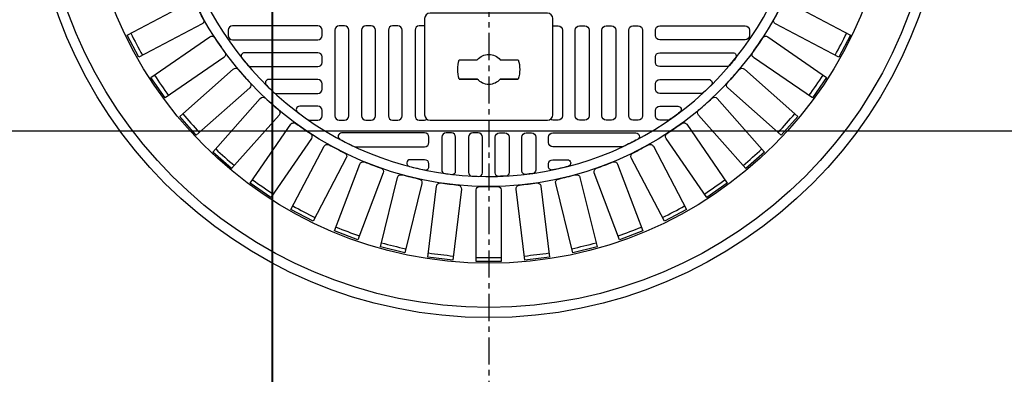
# Model space of a CAD drawing. Extents: x 2893 to 4079, y -406 to 622.
# Tile 23 of 53: x 3718 to 3737, y -172 to -165. Entities that reach past the tile are written whole.
import ezdxf

# ---------------------------------------------------------------- set-up
doc = ezdxf.new("R2010")
doc.units = 0
doc.header["$MEASUREMENT"] = 0
doc.linetypes.add('CENTER1', pattern=[0.6625, 0.5, -0.075, 0.0125, -0.075])
for name, color, linetype in [('CENTERLINE', 3, 'CENTER1'), ('DIM', 3, 'CONTINUOUS'), ('MONITOR-WELL-COVER', 2, 'CONTINUOUS'), ('MONITOR-WELL-COVER-HATCH', 8, 'CONTINUOUS'), ('NONE', 7, 'CONTINUOUS'), ('TANK-SLOPE', 3, 'CONTINUOUS')]:
    doc.layers.add(name, color=color, linetype=linetype)
doc.styles.add('SIMPLEX', font='simplex')
doc.dimstyles.new('DIM48', dxfattribs={"dimscale": 48, "dimtxt": 0.09375, "dimasz": 0.09375, "dimexe": 0.0625, "dimexo": 0.0625, "dimgap": 0.0625, "dimtad": 1, "dimdec": 4, "dimzin": 3, "dimdsep": 46, "dimlunit": 4, "dimtxsty": 'SIMPLEX', "dimcen": 0, "dimclrd": 3, "dimclre": 3, "dimclrt": 3, "dimadec": 0, "dimazin": 0, "dimtfac": 1, "dimtdec": 4, "dimtofl": 0, "dimtmove": 2, "dimatfit": 3, "dimfxl": 1, "dimfrac": 2, "dimtolj": 1, "dimtzin": 3, "dimarcsym": 0})

# ---------------------------------------------------------------- blocks, each defined once
blk = doc.blocks.new('*D6')
at = {"layer": 'DIM', "color": 3, "lineweight": -2, "transparency": 16777216}
for p, q in [((3723.034, -98.316), (3723.034, -273.441)), ((3759.028, -197.316), (3759.028, -273.441)), ((3727.534, -270.441), (3754.528, -270.441))]:
    blk.add_line(p, q, dxfattribs=at)
at = {"layer": 'DIM', "color": 3, "transparency": 16777216}
for points in [[(3727.534, -269.691), (3727.534, -271.191), (3723.034, -270.441)], [(3754.528, -269.691), (3754.528, -271.191), (3759.028, -270.441)]]:
    blk.add_solid(points, dxfattribs=at)
at = {"layer": 'DIM', "color": 3, "transparency": 16777216, "insert": (3741.031, -264.762), "char_height": 4.5, "attachment_point": 5, "style": 'SIMPLEX'}
blk.add_mtext('\\A1;3\'-0"', dxfattribs=at)
blk = doc.blocks.new('*D15')
at = {"layer": 'DIM', "color": 3, "lineweight": -2, "transparency": 16777216}
for p, q in [((3816.784, -162.817), (3816.784, -99.817)), ((3664.981, -167.317), (3819.784, -167.317))]:
    blk.add_line(p, q, dxfattribs=at)
at = {"layer": 'DIM', "color": 3, "transparency": 16777216}
for points in [[(3816.034, -99.817), (3817.534, -99.817), (3816.784, -95.317)], [(3816.034, -162.817), (3817.534, -162.817), (3816.784, -167.317)]]:
    blk.add_solid(points, dxfattribs=at)
at = {"layer": 'DIM', "color": 3, "transparency": 16777216, "insert": (3811.106, -131.317), "char_height": 4.5, "attachment_point": 5, "rotation": 90, "style": 'SIMPLEX'}
blk.add_mtext('\\A1;6\'-0"', dxfattribs=at)
blk = doc.blocks.new('*D27')
at = {"layer": 'DIM', "color": 3, "lineweight": -2, "transparency": 16777216}
for p, q in [((3789.034, -153.816), (3789.034, -149.316)), ((3662.297, -158.316), (3792.034, -158.316)), ((3789.034, -166.816), (3789.034, -171.316))]:
    blk.add_line(p, q, dxfattribs=at)
at = {"layer": 'DIM', "color": 3, "transparency": 16777216}
for points in [[(3788.284, -153.816), (3789.784, -153.816), (3789.034, -158.316)], [(3788.284, -166.816), (3789.784, -166.816), (3789.034, -162.316)]]:
    blk.add_solid(points, dxfattribs=at)
at = {"layer": 'DIM', "color": 3, "transparency": 16777216, "insert": (3794.671, -149.962), "char_height": 4.5, "attachment_point": 5, "rotation": 90, "style": 'SIMPLEX'}
blk.add_mtext('\\A1;4"', dxfattribs=at)
blk = doc.blocks.new('*D28')
at = {"layer": 'DIM', "color": 3, "lineweight": -2, "transparency": 16777216}
for p, q in [((3723.047, -98.316), (3723.047, -238.753)), ((3718.547, -235.753), (3714.047, -235.753)), ((3731.534, -235.753), (3736.034, -235.753))]:
    blk.add_line(p, q, dxfattribs=at)
at = {"layer": 'DIM', "color": 3, "transparency": 16777216}
for points in [[(3718.547, -235.003), (3718.547, -236.503), (3723.047, -235.753)], [(3731.534, -235.003), (3731.534, -236.503), (3727.034, -235.753)]]:
    blk.add_solid(points, dxfattribs=at)
at = {"layer": 'DIM', "color": 3, "transparency": 16777216, "insert": (3714.629, -230.095), "char_height": 4.5, "attachment_point": 5, "style": 'SIMPLEX'}
blk.add_mtext('\\A1;4"', dxfattribs=at)
blk = doc.blocks.new('GROUP-427')
at = {"layer": 'NONE', "color": 0, "linetype": 'Continuous'}
for p, q in [((-41.869, -13.171), (-41.869, -12.839)), ((-41.515, -13.171), (-41.515, -12.839)), ((-41.869, -13.925), (-41.869, -13.593)), ((-41.515, -13.925), (-41.515, -13.593))]:
    blk.add_line(p, q, dxfattribs=at)
for radius, start, end in [(0.571, 71.92, 108.08), (0.276, 130.0052, 229.9948), (0.276, 310.0052, 49.9948), (0.571, 251.92, 288.08)]:
    blk.add_arc((-41.692, -13.382), radius, start, end, dxfattribs=at)

msp = doc.modelspace()

# ---------------------------------------------------------------- linework, layer by layer
at = {"layer": 'CENTERLINE'}
for q in [(3727.03419, -238.75267), (3727.03419, -228.31593)]:
    msp.add_line((3727.03419, -162.31593), q, dxfattribs=at)
at = {"layer": 'MONITOR-WELL-COVER', "color": 2, "flags": 128}
for points in [[(3728.11687, -167.11908, 0.41421356), (3728.21529, -167.02066), (3728.21529, -165.24901, 0.41421356), (3728.11687, -165.15058), (3725.95152, -165.15058, 0.41421356), (3725.85309, -165.24901), (3725.85309, -167.02066, 0.41421356), (3725.95152, -167.11908)], [(3728.11687, -167.11908, 0.41421356), (3728.21529, -167.02066), (3728.21529, -165.24901, 0.41421356), (3728.11687, -165.15058), (3725.95152, -165.15058, 0.41421356), (3725.85309, -165.24901), (3725.85309, -167.02066, 0.41421356), (3725.95152, -167.11908)], [(3726.82309, -166.36415), (3726.49151, -166.36415, -0.15910028), (3726.49151, -166.00982), (3726.82309, -166.00982, -0.4662524), (3727.24529, -166.00982), (3727.57687, -166.00982, -0.15910028), (3727.57687, -166.36415), (3727.24529, -166.36415, -0.4662524)]]:
    msp.add_lwpolyline(points, format="xyb", close=True, dxfattribs=at)
at = {"layer": 'MONITOR-WELL-COVER', "color": 4}
msp.add_circle((3727.03419, -162.31593), 8.4375, dxfattribs=at)
msp.add_circle((3727.03419, -162.31593), 8.4375, dxfattribs=at)
at = {"layer": 'MONITOR-WELL-COVER', "color": 1}
msp.add_circle((3727.03419, -162.31593), 8.25, dxfattribs=at)
msp.add_circle((3727.03419, -162.31593), 8.25, dxfattribs=at)
at = {"layer": 'MONITOR-WELL-COVER', "color": 2}
msp.add_circle((3727.03419, -162.31593), 7.4375, dxfattribs=at)
msp.add_circle((3727.03419, -162.31593), 7.4375, dxfattribs=at)
at = {"layer": 'MONITOR-WELL-COVER-HATCH', "linetype": 'Continuous'}
for points in [[(3721.62515, -164.96988, 0.00491171), (3721.77735, -165.25988, -0.41709369), (3721.74999, -165.34924), (3720.58469, -165.96083), (3720.37076, -165.55323), (3721.53606, -164.94164, -0.41709369), (3721.62515, -164.96988)], [(3721.62515, -164.96988, 0.00491171), (3721.77735, -165.25988, -0.41709369), (3721.74999, -165.34924), (3720.58469, -165.96083), (3720.37076, -165.55323), (3721.53606, -164.94164, -0.41709369), (3721.62515, -164.96988)], [(3732.29103, -165.25988, 0.00491171), (3732.44324, -164.96988, -0.41709369), (3732.53232, -164.94164), (3733.69762, -165.55323), (3733.48369, -165.96083), (3732.3184, -165.34924, -0.41709369), (3732.29103, -165.25988)], [(3732.29103, -165.25988, 0.00491171), (3732.44324, -164.96988, -0.41709369), (3732.53232, -164.94164), (3733.69762, -165.55323), (3733.48369, -165.96083), (3732.3184, -165.34924, -0.41709369), (3732.29103, -165.25988)], [(3721.98449, -165.60251, 0.00491171), (3722.17054, -165.87206, -0.41709369), (3722.15414, -165.96406), (3721.07106, -166.71166), (3720.80956, -166.33281), (3721.89264, -165.58522, -0.41709369), (3721.98449, -165.60251)], [(3721.98449, -165.60251, 0.00491171), (3722.17054, -165.87206, -0.41709369), (3722.15414, -165.96406), (3721.07106, -166.71166), (3720.80956, -166.33281), (3721.89264, -165.58522, -0.41709369), (3721.98449, -165.60251)], [(3731.89785, -165.87206, 0.00491171), (3732.0839, -165.60251, -0.41709369), (3732.17574, -165.58522), (3733.25882, -166.33281), (3732.99733, -166.71166), (3731.91424, -165.96406, -0.41709369), (3731.89785, -165.87206)], [(3731.89785, -165.87206, 0.00491171), (3732.0839, -165.60251, -0.41709369), (3732.17574, -165.58522), (3733.25882, -166.33281), (3732.99733, -166.71166), (3731.91424, -165.96406, -0.41709369), (3731.89785, -165.87206)], [(3722.41746, -166.18723, 0.00491171), (3722.63464, -166.43238, -0.41709369), (3722.62946, -166.52569), (3721.64438, -167.39839), (3721.33913, -167.05382), (3722.3242, -166.18113, -0.41709369), (3722.41746, -166.18723)], [(3722.41746, -166.18723, 0.00491171), (3722.63464, -166.43238, -0.41709369), (3722.62946, -166.52569), (3721.64438, -167.39839), (3721.33913, -167.05382), (3722.3242, -166.18113, -0.41709369), (3722.41746, -166.18723)], [(3731.43374, -166.43238, 0.00491171), (3731.65093, -166.18723, -0.41709369), (3731.74419, -166.18113), (3732.72926, -167.05382), (3732.424, -167.39839), (3731.43893, -166.52569, -0.41709369), (3731.43374, -166.43238)], [(3731.43374, -166.43238, 0.00491171), (3731.65093, -166.18723, -0.41709369), (3731.74419, -166.18113), (3732.72926, -167.05382), (3732.424, -167.39839), (3731.43893, -166.52569, -0.41709369), (3731.43374, -166.43238)], [(3722.91775, -166.71549, 0.00491171), (3723.1629, -166.93267, -0.41709369), (3723.169, -167.02593), (3722.2963, -168.011), (3721.95174, -167.70574), (3722.82444, -166.72067, -0.41709369), (3722.91775, -166.71549)], [(3722.91775, -166.71549, 0.00491171), (3723.1629, -166.93267, -0.41709369), (3723.169, -167.02593), (3722.2963, -168.011), (3721.95174, -167.70574), (3722.82444, -166.72067, -0.41709369), (3722.91775, -166.71549)], [(3730.90548, -166.93267, 0.00491171), (3731.15063, -166.71549, -0.41709369), (3731.24395, -166.72067), (3732.11665, -167.70574), (3731.77208, -168.011), (3730.89938, -167.02593, -0.41709369), (3730.90548, -166.93267)], [(3730.90548, -166.93267, 0.00491171), (3731.15063, -166.71549, -0.41709369), (3731.24395, -166.72067), (3732.11665, -167.70574), (3731.77208, -168.011), (3730.89938, -167.02593, -0.41709369), (3730.90548, -166.93267)], [(3723.47807, -167.17959, 0.00491171), (3723.74761, -167.36564, -0.41709369), (3723.76491, -167.45748), (3723.01731, -168.54057), (3722.63847, -168.27907), (3723.38606, -167.19599, -0.41709369), (3723.47807, -167.17959)], [(3723.47807, -167.17959, 0.00491171), (3723.74761, -167.36564, -0.41709369), (3723.76491, -167.45748), (3723.01731, -168.54057), (3722.63847, -168.27907), (3723.38606, -167.19599, -0.41709369), (3723.47807, -167.17959)], [(3730.32077, -167.36564, 0.00491171), (3730.59031, -167.17959, -0.41709369), (3730.68232, -167.19599), (3731.42992, -168.27907), (3731.05107, -168.54057), (3730.30348, -167.45748, -0.41709369), (3730.32077, -167.36564)], [(3730.32077, -167.36564, 0.00491171), (3730.59031, -167.17959, -0.41709369), (3730.68232, -167.19599), (3731.42992, -168.27907), (3731.05107, -168.54057), (3730.30348, -167.45748, -0.41709369), (3730.32077, -167.36564)], [(3724.09025, -167.57277, 0.00491171), (3724.38025, -167.72498, -0.41709369), (3724.40849, -167.81406), (3723.7969, -168.97936), (3723.38929, -168.76544), (3724.00089, -167.60014, -0.41709369), (3724.09025, -167.57277)], [(3724.09025, -167.57277, 0.00491171), (3724.38025, -167.72498, -0.41709369), (3724.40849, -167.81406), (3723.7969, -168.97936), (3723.38929, -168.76544), (3724.00089, -167.60014, -0.41709369), (3724.09025, -167.57277)], [(3729.68813, -167.72498, 0.00491171), (3729.97814, -167.57277, -0.41709369), (3730.0675, -167.60014), (3730.67909, -168.76544), (3730.27149, -168.97936), (3729.65989, -167.81406, -0.41709369), (3729.68813, -167.72498)], [(3729.68813, -167.72498, 0.00491171), (3729.97814, -167.57277, -0.41709369), (3730.0675, -167.60014), (3730.67909, -168.76544), (3730.27149, -168.97936), (3729.65989, -167.81406, -0.41709369), (3729.68813, -167.72498)], [(3724.74536, -167.8893, 0.00491171), (3725.05159, -168.00544, -0.41709369), (3725.09036, -168.09047), (3724.62369, -169.32099), (3724.19327, -169.15776), (3724.65994, -167.92723, -0.41709369), (3724.74536, -167.8893)], [(3724.74536, -167.8893, 0.00491171), (3725.05159, -168.00544, -0.41709369), (3725.09036, -168.09047), (3724.62369, -169.32099), (3724.19327, -169.15776), (3724.65994, -167.92723, -0.41709369), (3724.74536, -167.8893)], [(3729.0168, -168.00544, 0.00491171), (3729.32303, -167.8893, -0.41709369), (3729.40844, -167.92723), (3729.87512, -169.15776), (3729.4447, -169.32099), (3728.97802, -168.09047, -0.41709369), (3729.0168, -168.00544)], [(3729.0168, -168.00544, 0.00491171), (3729.32303, -167.8893, -0.41709369), (3729.40844, -167.92723), (3729.87512, -169.15776), (3729.4447, -169.32099), (3728.97802, -168.09047, -0.41709369), (3729.0168, -168.00544)], [(3725.43384, -168.12455, 0.00491171), (3725.75184, -168.20293, -0.41709369), (3725.80058, -168.28267), (3725.48563, -169.56047), (3725.03867, -169.45031), (3725.35362, -168.17251, -0.41709369), (3725.43384, -168.12455)], [(3725.43384, -168.12455, 0.00491171), (3725.75184, -168.20293, -0.41709369), (3725.80058, -168.28267), (3725.48563, -169.56047), (3725.03867, -169.45031), (3725.35362, -168.17251, -0.41709369), (3725.43384, -168.12455)], [(3728.31655, -168.20293, 0.00491171), (3728.63455, -168.12455, -0.41709369), (3728.71476, -168.17251), (3729.02971, -169.45031), (3728.58276, -169.56047), (3728.26781, -168.28267, -0.41709369), (3728.31655, -168.20293)], [(3728.31655, -168.20293, 0.00491171), (3728.63455, -168.12455, -0.41709369), (3728.71476, -168.17251), (3729.02971, -169.45031), (3728.58276, -169.56047), (3728.26781, -168.28267, -0.41709369), (3728.31655, -168.20293)], [(3726.14566, -168.2751, 0.00491171), (3726.47079, -168.31458, -0.41709369), (3726.52878, -168.38786), (3726.37015, -169.69431), (3725.91318, -169.63882), (3726.07181, -168.33237, -0.41709369), (3726.14566, -168.2751)], [(3726.14566, -168.2751, 0.00491171), (3726.47079, -168.31458, -0.41709369), (3726.52878, -168.38786), (3726.37015, -169.69431), (3725.91318, -169.63882), (3726.07181, -168.33237, -0.41709369), (3726.14566, -168.2751)], [(3726.87043, -168.33875, 0.00491171), (3727.19795, -168.33875, -0.41709369), (3727.26436, -168.40451), (3727.26436, -169.72055), (3726.80403, -169.72055), (3726.80403, -168.40451, -0.41709369), (3726.87043, -168.33875)], [(3726.87043, -168.33875, 0.00491171), (3727.19795, -168.33875, -0.41709369), (3727.26436, -168.40451), (3727.26436, -169.72055), (3726.80403, -169.72055), (3726.80403, -168.40451, -0.41709369), (3726.87043, -168.33875)], [(3727.5976, -168.31458, 0.00491171), (3727.92273, -168.2751, -0.41709369), (3727.99658, -168.33237), (3728.15521, -169.63882), (3727.69823, -169.69431), (3727.5396, -168.38786, -0.41709369), (3727.5976, -168.31458)], [(3727.5976, -168.31458, 0.00491171), (3727.92273, -168.2751, -0.41709369), (3727.99658, -168.33237), (3728.15521, -169.63882), (3727.69823, -169.69431), (3727.5396, -168.38786, -0.41709369), (3727.5976, -168.31458)]]:
    msp.add_lwpolyline(points, format="xyb", dxfattribs=at)
at = {"layer": 'MONITOR-WELL-COVER-HATCH', "linetype": 'Continuous', "flags": 128}
for points in [[(3723.96333, -165.46554, 0.41421356), (3723.88459, -165.3868), (3722.30978, -165.3868, 0.41421356), (3722.23104, -165.46554), (3722.23104, -165.56397, 0.41421356), (3722.30978, -165.64271), (3723.88459, -165.64271, 0.41421356), (3723.96333, -165.56397)], [(3723.96333, -165.46554, 0.41421356), (3723.88459, -165.3868), (3722.30978, -165.3868, 0.41421356), (3722.23104, -165.46554), (3722.23104, -165.56397, 0.41421356), (3722.30978, -165.64271), (3723.88459, -165.64271, 0.41421356), (3723.96333, -165.56397)], [(3724.27829, -165.3868, 0.41421356), (3724.19955, -165.46554), (3724.19955, -167.04034, 0.41421356), (3724.27829, -167.11908), (3724.37671, -167.11908, 0.41421356), (3724.45545, -167.04034), (3724.45545, -165.46554, 0.41421356), (3724.37671, -165.3868)], [(3724.27829, -165.3868, 0.41421356), (3724.19955, -165.46554), (3724.19955, -167.04034, 0.41421356), (3724.27829, -167.11908), (3724.37671, -167.11908, 0.41421356), (3724.45545, -167.04034), (3724.45545, -165.46554, 0.41421356), (3724.37671, -165.3868)], [(3724.77041, -165.3868, 0.41421356), (3724.69167, -165.46554), (3724.69167, -167.04034, 0.41421356), (3724.77041, -167.11908), (3724.86884, -167.11908, 0.41421356), (3724.94758, -167.04034), (3724.94758, -165.46554, 0.41421356), (3724.86884, -165.3868)], [(3724.77041, -165.3868, 0.41421356), (3724.69167, -165.46554), (3724.69167, -167.04034, 0.41421356), (3724.77041, -167.11908), (3724.86884, -167.11908, 0.41421356), (3724.94758, -167.04034), (3724.94758, -165.46554, 0.41421356), (3724.86884, -165.3868)], [(3725.26254, -165.3868, 0.41421356), (3725.1838, -165.46554), (3725.1838, -167.04034, 0.41421356), (3725.26254, -167.11908), (3725.36096, -167.11908, 0.41421356), (3725.4397, -167.04034), (3725.4397, -165.46554, 0.41421356), (3725.36096, -165.3868)], [(3725.26254, -165.3868, 0.41421356), (3725.1838, -165.46554), (3725.1838, -167.04034, 0.41421356), (3725.26254, -167.11908), (3725.36096, -167.11908, 0.41421356), (3725.4397, -167.04034), (3725.4397, -165.46554, 0.41421356), (3725.36096, -165.3868)], [(3728.80585, -165.3868, -0.41421356), (3728.88459, -165.46554), (3728.88459, -167.04034, -0.41421356), (3728.80585, -167.11908), (3728.70742, -167.11908, -0.41421356), (3728.62868, -167.04034), (3728.62868, -165.46554, -0.41421356), (3728.70742, -165.3868)], [(3728.80585, -165.3868, -0.41421356), (3728.88459, -165.46554), (3728.88459, -167.04034, -0.41421356), (3728.80585, -167.11908), (3728.70742, -167.11908, -0.41421356), (3728.62868, -167.04034), (3728.62868, -165.46554, -0.41421356), (3728.70742, -165.3868)], [(3729.29797, -165.3868, -0.41421356), (3729.37671, -165.46554), (3729.37671, -167.04034, -0.41421356), (3729.29797, -167.11908), (3729.19955, -167.11908, -0.41421356), (3729.12081, -167.04034), (3729.12081, -165.46554, -0.41421356), (3729.19955, -165.3868)], [(3729.29797, -165.3868, -0.41421356), (3729.37671, -165.46554), (3729.37671, -167.04034, -0.41421356), (3729.29797, -167.11908), (3729.19955, -167.11908, -0.41421356), (3729.12081, -167.04034), (3729.12081, -165.46554, -0.41421356), (3729.19955, -165.3868)], [(3729.7901, -165.3868, -0.41421356), (3729.86884, -165.46554), (3729.86884, -167.04034, -0.41421356), (3729.7901, -167.11908), (3729.69167, -167.11908, -0.41421356), (3729.61293, -167.04034), (3729.61293, -165.46554, -0.41421356), (3729.69167, -165.3868)], [(3729.7901, -165.3868, -0.41421356), (3729.86884, -165.46554), (3729.86884, -167.04034, -0.41421356), (3729.7901, -167.11908), (3729.69167, -167.11908, -0.41421356), (3729.61293, -167.04034), (3729.61293, -165.46554, -0.41421356), (3729.69167, -165.3868)], [(3730.10506, -165.46554, -0.41421356), (3730.1838, -165.3868), (3731.7586, -165.3868, -0.41421356), (3731.83734, -165.46554), (3731.83734, -165.56397, -0.41421356), (3731.7586, -165.64271), (3730.1838, -165.64271, -0.41421356), (3730.10506, -165.56397)], [(3730.10506, -165.46554, -0.41421356), (3730.1838, -165.3868), (3731.7586, -165.3868, -0.41421356), (3731.83734, -165.46554), (3731.83734, -165.56397, -0.41421356), (3731.7586, -165.64271), (3730.1838, -165.64271, -0.41421356), (3730.10506, -165.56397)]]:
    msp.add_lwpolyline(points, format="xyb", close=True, dxfattribs=at)
for points in [[(3725.85309, -165.3868), (3725.75467, -165.3868, 0.41421356), (3725.67592, -165.46554), (3725.67592, -167.04034, 0.41421356), (3725.75467, -167.11908), (3725.85309, -167.11908, 0.15811296), (3725.89931, -167.1041, 0.15811296)], [(3725.85309, -165.3868), (3725.75467, -165.3868, 0.41421356), (3725.67592, -165.46554), (3725.67592, -167.04034, 0.41421356), (3725.75467, -167.11908), (3725.85309, -167.11908, 0.15811296), (3725.89931, -167.1041, 0.15811296)], [(3728.21529, -165.3868), (3728.31372, -165.3868, -0.41421356), (3728.39246, -165.46554), (3728.39246, -167.04034, -0.41421356), (3728.31372, -167.11908), (3728.21529, -167.11908, -0.15811296), (3728.16908, -167.1041, -0.15811296)], [(3728.21529, -165.3868), (3728.31372, -165.3868, -0.41421356), (3728.39246, -165.46554), (3728.39246, -167.04034, -0.41421356), (3728.31372, -167.11908), (3728.21529, -167.11908, -0.15811296), (3728.16908, -167.1041, -0.15811296)]]:
    msp.add_lwpolyline(points, format="xyb", dxfattribs=at)
at = {"layer": 'MONITOR-WELL-COVER-HATCH', "linetype": 'Continuous'}
for points in [[(3722.5349, -165.87893, 0.63010886), (3722.48623, -165.98064, 0.00736221), (3722.59611, -166.11296, 0.21918356), (3722.6436, -166.13483), (3723.88459, -166.13483, 0.41421356), (3723.96333, -166.05609), (3723.96333, -165.95767, 0.41421356), (3723.88459, -165.87893)], [(3722.5349, -165.87893, 0.63010886), (3722.48623, -165.98064, 0.00736221), (3722.59611, -166.11296, 0.21918356), (3722.6436, -166.13483), (3723.88459, -166.13483, 0.41421356), (3723.96333, -166.05609), (3723.96333, -165.95767, 0.41421356), (3723.88459, -165.87893)], [(3731.53349, -165.87893, -0.63010886), (3731.58215, -165.98064, -0.00736221), (3731.47228, -166.11296, -0.21918356), (3731.42479, -166.13483), (3730.1838, -166.13483, -0.41421356), (3730.10506, -166.05609), (3730.10506, -165.95767, -0.41421356), (3730.1838, -165.87893)], [(3731.53349, -165.87893, -0.63010886), (3731.58215, -165.98064, -0.00736221), (3731.47228, -166.11296, -0.21918356), (3731.42479, -166.13483), (3730.1838, -166.13483, -0.41421356), (3730.10506, -166.05609), (3730.10506, -165.95767, -0.41421356), (3730.1838, -165.87893)], [(3723.07547, -166.61041, 0.18836628), (3723.11783, -166.62696), (3723.88459, -166.62696, 0.41421356), (3723.96333, -166.54822), (3723.96333, -166.44979, 0.41421356), (3723.88459, -166.37105), (3722.98042, -166.37105, 0.67100778), (3722.93657, -166.47809, 0.0082117)], [(3723.07547, -166.61041, 0.18836628), (3723.11783, -166.62696), (3723.88459, -166.62696, 0.41421356), (3723.96333, -166.54822), (3723.96333, -166.44979, 0.41421356), (3723.88459, -166.37105), (3722.98042, -166.37105, 0.67100778), (3722.93657, -166.47809, 0.0082117)], [(3730.99291, -166.61041, -0.18836628), (3730.95055, -166.62696), (3730.1838, -166.62696, -0.41421356), (3730.10506, -166.54822), (3730.10506, -166.44979, -0.41421356), (3730.1838, -166.37105), (3731.08796, -166.37105, -0.67100778), (3731.13181, -166.47809, -0.0082117)], [(3730.99291, -166.61041, -0.18836628), (3730.95055, -166.62696), (3730.1838, -166.62696, -0.41421356), (3730.10506, -166.54822), (3730.10506, -166.44979, -0.41421356), (3730.1838, -166.37105), (3731.08796, -166.37105, -0.67100778), (3731.13181, -166.47809, -0.0082117)], [(3723.69481, -167.10786, 0.15334179), (3723.73055, -167.11908), (3723.88459, -167.11908, 0.41421356), (3723.96333, -167.04034), (3723.96333, -166.94192, 0.41421356), (3723.88459, -166.86318), (3723.55022, -166.86318, 0.71935754), (3723.51253, -166.97554, 0.00964206)], [(3723.69481, -167.10786, 0.15334179), (3723.73055, -167.11908), (3723.88459, -167.11908, 0.41421356), (3723.96333, -167.04034), (3723.96333, -166.94192, 0.41421356), (3723.88459, -166.86318), (3723.55022, -166.86318, 0.71935754), (3723.51253, -166.97554, 0.00964206)], [(3730.37357, -167.10786, -0.15334179), (3730.33784, -167.11908), (3730.1838, -167.11908, -0.41421356), (3730.10506, -167.04034), (3730.10506, -166.94192, -0.41421356), (3730.1838, -166.86318), (3730.51817, -166.86318, -0.71935754), (3730.55585, -166.97554, -0.00964206)], [(3730.37357, -167.10786, -0.15334179), (3730.33784, -167.11908), (3730.1838, -167.11908, -0.41421356), (3730.10506, -167.04034), (3730.10506, -166.94192, -0.41421356), (3730.1838, -166.86318), (3730.51817, -166.86318, -0.71935754), (3730.55585, -166.97554, -0.00964206)], [(3724.32149, -167.3553, 0.78128622), (3724.29215, -167.47299, 0.01267427), (3724.55699, -167.60531, 0.10993883), (3724.5835, -167.61121), (3725.85309, -167.61121, 0.41421356), (3725.93183, -167.53247), (3725.93183, -167.43404, 0.41421356), (3725.85309, -167.3553)], [(3724.32149, -167.3553, 0.78128622), (3724.29215, -167.47299, 0.01267427), (3724.55699, -167.60531, 0.10993883), (3724.5835, -167.61121), (3725.85309, -167.61121, 0.41421356), (3725.93183, -167.53247), (3725.93183, -167.43404, 0.41421356), (3725.85309, -167.3553)], [(3726.42396, -168.05486), (3726.42396, -167.43404, 0.41421356), (3726.34522, -167.3553), (3726.24679, -167.3553, 0.41421356), (3726.16805, -167.43404), (3726.16805, -168.038, 0.37391113), (3726.22186, -168.09989, 0.00571073), (3726.35418, -168.11693, 0.4488195)], [(3726.42396, -168.05486), (3726.42396, -167.43404, 0.41421356), (3726.34522, -167.3553), (3726.24679, -167.3553, 0.41421356), (3726.16805, -167.43404), (3726.16805, -168.038, 0.37391113), (3726.22186, -168.09989, 0.00571073), (3726.35418, -168.11693, 0.4488195)], [(3726.91608, -168.09133), (3726.91608, -167.43404, 0.41421356), (3726.83734, -167.3553), (3726.73892, -167.3553, 0.41421356), (3726.66018, -167.43404), (3726.66018, -168.08575, 0.39850223), (3726.71931, -168.14816, 0.00566907), (3726.85163, -168.1538, 0.42339996)], [(3726.91608, -168.09133), (3726.91608, -167.43404, 0.41421356), (3726.83734, -167.3553), (3726.73892, -167.3553, 0.41421356), (3726.66018, -167.43404), (3726.66018, -168.08575, 0.39850223), (3726.71931, -168.14816, 0.00566907), (3726.85163, -168.1538, 0.42339996)], [(3727.1523, -168.09133), (3727.1523, -167.43404, -0.41421356), (3727.23104, -167.3553), (3727.32947, -167.3553, -0.41421356), (3727.40821, -167.43404), (3727.40821, -168.08575, -0.39850223), (3727.34908, -168.14816, -0.00566907), (3727.21676, -168.1538, -0.42339996)], [(3727.1523, -168.09133), (3727.1523, -167.43404, -0.41421356), (3727.23104, -167.3553), (3727.32947, -167.3553, -0.41421356), (3727.40821, -167.43404), (3727.40821, -168.08575, -0.39850223), (3727.34908, -168.14816, -0.00566907), (3727.21676, -168.1538, -0.42339996)], [(3727.64443, -168.05486), (3727.64443, -167.43404, -0.41421356), (3727.72317, -167.3553), (3727.82159, -167.3553, -0.41421356), (3727.90033, -167.43404), (3727.90033, -168.038, -0.37391113), (3727.84653, -168.09989, -0.00571073), (3727.71421, -168.11693, -0.4488195)], [(3727.64443, -168.05486), (3727.64443, -167.43404, -0.41421356), (3727.72317, -167.3553), (3727.82159, -167.3553, -0.41421356), (3727.90033, -167.43404), (3727.90033, -168.038, -0.37391113), (3727.84653, -168.09989, -0.00571073), (3727.71421, -168.11693, -0.4488195)], [(3729.7469, -167.3553, -0.78128622), (3729.77624, -167.47299, -0.01267427), (3729.51139, -167.60531, -0.10993883), (3729.48489, -167.61121), (3728.21529, -167.61121, -0.41421356), (3728.13655, -167.53247), (3728.13655, -167.43404, -0.41421356), (3728.21529, -167.3553)], [(3729.7469, -167.3553, -0.78128622), (3729.77624, -167.47299, -0.01267427), (3729.51139, -167.60531, -0.10993883), (3729.48489, -167.61121), (3728.21529, -167.61121, -0.41421356), (3728.13655, -167.53247), (3728.13655, -167.43404, -0.41421356), (3728.21529, -167.3553)], [(3725.93183, -167.97552), (3725.93183, -167.92617, 0.41421356), (3725.85309, -167.84743), (3725.58677, -167.84743, 0.88078983), (3725.57111, -167.97044, 0.01255242), (3725.85673, -168.03674, 0.47499675)], [(3725.93183, -167.97552), (3725.93183, -167.92617, 0.41421356), (3725.85309, -167.84743), (3725.58677, -167.84743, 0.88078983), (3725.57111, -167.97044, 0.01255242), (3725.85673, -168.03674, 0.47499675)], [(3728.13655, -167.97552), (3728.13655, -167.92617, -0.41421356), (3728.21529, -167.84743), (3728.48162, -167.84743, -0.88078983), (3728.49727, -167.97044, -0.01255242), (3728.21165, -168.03674, -0.47499675)], [(3728.13655, -167.97552), (3728.13655, -167.92617, -0.41421356), (3728.21529, -167.84743), (3728.48162, -167.84743, -0.88078983), (3728.49727, -167.97044, -0.01255242), (3728.21165, -168.03674, -0.47499675)]]:
    msp.add_lwpolyline(points, format="xyb", close=True, dxfattribs=at)
at = {"layer": 'MONITOR-WELL-COVER-HATCH'}
msp.add_circle((3727.03419, -162.31593), 6.02362, dxfattribs=at)
msp.add_circle((3727.03419, -162.31593), 6.02362, dxfattribs=at)
msp.add_arc((3727.03419, -162.31593), 5.84072, 172.041145, 88.841294, dxfattribs=at)
msp.add_arc((3727.03419, -162.31593), 5.84072, 172.041145, 88.841294, dxfattribs=at)
at = {"layer": 'MONITOR-WELL-COVER-HATCH', "linetype": 'Continuous'}
for centre, start, end in [((3736.46163, -157.36803), 206.958734, 208.425881), ((3736.46163, -157.36803), 206.958734, 208.425881), ((3717.60676, -157.36803), 331.574119, 333.041266), ((3717.60676, -157.36803), 331.574119, 333.041266), ((3735.79649, -156.26776), 213.881811, 215.348958), ((3735.79649, -156.26776), 213.881811, 215.348958), ((3718.2719, -156.26776), 324.651042, 326.118189), ((3718.2719, -156.26776), 324.651042, 326.118189), ((3735.00358, -155.25568), 220.804888, 222.272035), ((3735.00358, -155.25568), 220.804888, 222.272035), ((3719.06481, -155.25568), 317.727965, 319.195112), ((3719.06481, -155.25568), 317.727965, 319.195112), ((3734.09445, -154.34655), 227.727965, 229.195112), ((3734.09445, -154.34655), 227.727965, 229.195112), ((3719.97394, -154.34655), 310.804888, 312.272035), ((3719.97394, -154.34655), 310.804888, 312.272035), ((3733.08237, -153.55364), 234.651042, 236.118189), ((3733.08237, -153.55364), 234.651042, 236.118189), ((3720.98602, -153.55364), 303.881811, 305.348958), ((3720.98602, -153.55364), 303.881811, 305.348958), ((3731.98209, -152.8885), 241.574119, 243.041266), ((3731.98209, -152.8885), 241.574119, 243.041266), ((3722.08629, -152.8885), 296.958734, 298.425881), ((3722.08629, -152.8885), 296.958734, 298.425881), ((3730.80967, -152.36083), 248.497196, 249.964343), ((3730.80967, -152.36083), 248.497196, 249.964343), ((3723.25872, -152.36083), 290.035657, 291.502804), ((3723.25872, -152.36083), 290.035657, 291.502804), ((3729.58218, -151.97833), 255.420272, 256.88742), ((3729.58218, -151.97833), 255.420272, 256.88742), ((3724.4862, -151.97833), 283.11258, 284.579728), ((3724.4862, -151.97833), 283.11258, 284.579728), ((3728.31754, -151.74658), 262.343349, 263.810497), ((3728.31754, -151.74658), 262.343349, 263.810497), ((3727.03419, -151.66895), 269.266426, 270.733574), ((3727.03419, -151.66895), 269.266426, 270.733574), ((3725.75084, -151.74658), 276.189503, 277.656651), ((3725.75084, -151.74658), 276.189503, 277.656651)]:
    msp.add_arc(centre, 17.97762, start, end, dxfattribs=at)
at = {"layer": 'TANK-SLOPE'}
msp.add_circle((3727.03419, -162.31593), 16.4375, dxfattribs=at)
msp.add_circle((3727.03419, -162.31593), 16.4375, dxfattribs=at)

# ---------------------------------------------------------------- block references
at = {"layer": 'MONITOR-WELL-COVER', "color": 2, "xscale": -1, "rotation": 270.0000000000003}
msp.add_blockref('GROUP-427', (3740.41634, -124.49474), dxfattribs=at)

# ---------------------------------------------------------------- dimensions: what is measured, and where the dimension line sits
at = {"layer": 'DIM'}
for base, p1, p2, angle, picture, middle in [((3816.78419, -95.3167), (3661.9807, -167.3167), (3816.78419, -95.3167), 90, '*D15', (3811.10562, -131.3167)), ((3759.02802, -270.44093), (3723.03419, -95.31593), (3759.02802, -194.31593), 0, '*D6', (3741.03111, -264.76236))]:
    dim = msp.add_linear_dim(base=base, p1=p1, p2=p2, angle=angle, dimstyle='DIM48', dxfattribs=at)
    dim.commit()
    dim.dimension.update_dxf_attribs({"geometry": picture, "text_midpoint": middle})
for base, p1, p2, angle, picture, middle in [((3723.04737, -235.75267), (3727.03419, -235.75267), (3723.04737, -95.31593), 180, '*D28', (3714.62885, -230.09493)), ((3789.03419, -158.31593), (3789.03419, -162.31593), (3659.29737, -158.31593), 90, '*D27', (3794.67099, -149.96249))]:
    dim = msp.add_linear_dim(base=base, p1=p1, p2=p2, angle=angle, dimstyle='DIM48', dxfattribs=at)
    dim.commit()
    dim.dimension.update_dxf_attribs({"geometry": picture, "text_midpoint": middle, "dimtype": 160})

doc.saveas('drawing.dxf')
